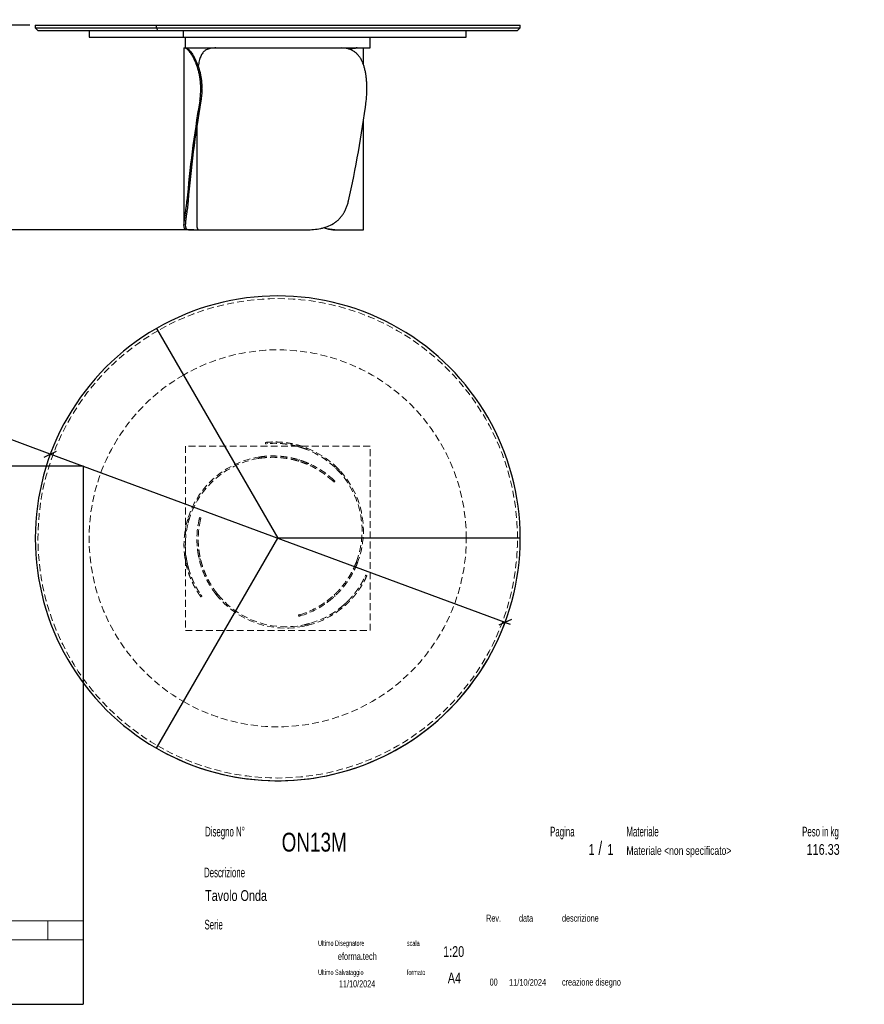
# Model space of a CAD drawing. Header units: millimetres. Extents: x 2 to 291, y 2 to 185.
# Tile 2 of 2: x 134 to 291, y 2 to 185. Entities that reach past the tile are written whole.
import ezdxf

# ---------------------------------------------------------------- set-up
doc = ezdxf.new("R2010")
doc.units = ezdxf.units.MM
doc.linetypes.add('HIDDEN', pattern=[1.905, 1.27, -0.635])
doc.layers.add('FORMAT', color=7, linetype='Continuous')
doc.styles.add('SLDTEXTSTYLE0', font='TXT', dxfattribs={"width": 0.605})
doc.styles.add('SLDTEXTSTYLE1', font='TXT', dxfattribs={"width": 0.75})
doc.dimstyles.new('SLDDIMSTYLE0', dxfattribs={"dimtxt": 1.8, "dimasz": 1.8, "dimexe": 0, "dimexo": 0.0625, "dimgap": 0.45, "dimtad": 1, "dimlfac": 20, "dimrnd": 1e-09, "dimzin": 12, "dimdsep": 46, "dimtxsty": 'SLDTEXTSTYLE1', "dimblk1": 'OBLIQUE', "dimblk2": 'OBLIQUE', "dimsah": 1, "dimcen": 0.09, "dimadec": 0, "dimazin": 3, "dimtfac": 1, "dimtmove": 0, "dimatfit": 0, "dimldrblk": 'OBLIQUE', "dimfxl": 0, "dimfrac": 2, "dimtolj": 1, "dimtzin": 12, "dimarcsym": 0})
doc.dimstyles.new('SLDDIMSTYLE1', dxfattribs={"dimtxt": 1.8, "dimasz": 1.8, "dimexe": 0, "dimexo": 0.0625, "dimgap": 0.45, "dimtad": 0, "dimtih": 1, "dimtoh": 1, "dimlfac": 20, "dimrnd": 1e-09, "dimzin": 12, "dimdsep": 46, "dimtxsty": 'SLDTEXTSTYLE1', "dimblk1": 'OBLIQUE', "dimblk2": 'OBLIQUE', "dimsah": 1, "dimcen": 0, "dimadec": 0, "dimazin": 3, "dimtfac": 1, "dimtmove": 0, "dimatfit": 3, "dimldrblk": 'OBLIQUE', "dimfxl": 0, "dimfrac": 2, "dimtolj": 1, "dimtzin": 12, "dimarcsym": 0})

# ---------------------------------------------------------------- blocks, each defined once
blk = doc.blocks.new('_Oblique')
at = {"color": 0, "linetype": 'ByBlock', "lineweight": -2}
blk.add_line((-0.5, -0.5), (0.5, 0.5), dxfattribs=at)
blk = doc.blocks.new('_D')
at = {"layer": 'FORMAT', "color": 7}
for p, q in [((127.13, 184.3), (127.13, 185.3)), ((136.13, 184.3), (126.13, 184.3)), ((127.13, 184.3), (127.13, 146.3)), ((166.55, 146.3), (126.13, 146.3)), ((127.13, 146.3), (127.13, 145.3))]:
    blk.add_line(p, q, dxfattribs=at)
at = {"layer": 'FORMAT', "color": 7, "xscale": 1.8, "yscale": 1.8}
for p, rotation in [((127.13, 184.3), 270.0000000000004), ((127.13, 146.3), 90.0000000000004)]:
    blk.add_blockref('_Oblique', p, dxfattribs=dict(at, rotation=rotation))
at = {"layer": 'FORMAT', "color": 7, "insert": (124.81, 163.27), "char_height": 1.8, "attachment_point": 1, "rotation": 90, "style": 'SLDTEXTSTYLE1'}
blk.add_mtext('760', dxfattribs=at)
blk = doc.blocks.new('_D_1')
at = {"layer": 'FORMAT', "color": 7}
for p, q in [((126.71, 109.53), (117.09, 109.53)), ((139.93, 104.63), (126.71, 109.53)), ((224.34, 73.39), (139.93, 104.63)), ((224.34, 73.39), (225.27, 73.05))]:
    blk.add_line(p, q, dxfattribs=at)
blk.add_arc((182.13, 89.01), 45, 241.273, 340.9625, dxfattribs=at)
at = {"layer": 'FORMAT', "color": 7, "xscale": 1.8, "yscale": 1.8}
for p, rotation in [((139.93, 104.63, 17.11), 339.6894574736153), ((224.34, 73.39, 17.11), 159.6894574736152)]:
    blk.add_blockref('_Oblique', p, dxfattribs=dict(at, rotation=rotation))
at = {"layer": 'FORMAT', "color": 7, "char_height": 1.8, "attachment_point": 1, "style": 'SLDTEXTSTYLE1'}
for s, insert in [('%%c', (117.09, 111.85)), ('1800', (119.81, 111.87))]:
    blk.add_mtext(s, dxfattribs=dict(at, insert=insert))

msp = doc.modelspace()

# ---------------------------------------------------------------- linework, layer by layer
at = {"color": 7, "linetype": 'Continuous', "lineweight": 25}
for p, q in [((137.13351, 184.29683), (137.13351, 183.79683)), ((137.13351, 184.29683), (159.63351, 184.29683)), ((137.13351, 183.79683), (137.63351, 183.29683)), ((137.13351, 183.79683), (159.63351, 183.79683)), ((137.63351, 183.29683), (159.88351, 183.29683)), ((147.13351, 183.29683), (147.13351, 182.04683)), ((159.63351, 183.79683), (159.63351, 184.29683)), ((159.63351, 184.29683), (227.13351, 184.29683)), ((159.88351, 183.29683), (159.63351, 183.79683)), ((159.63351, 183.79683), (227.13351, 183.79683)), ((159.88351, 183.29683), (226.63351, 183.29683)), ((164.63351, 182.04683), (164.63351, 183.29683)), ((217.13351, 182.04683), (217.13351, 183.29683)), ((226.63351, 183.29683), (227.13351, 183.79683)), ((227.13351, 183.79683), (227.13351, 184.29683)), ((147.13351, 182.04683), (164.63351, 182.04683)), ((164.63351, 182.04683), (217.13351, 182.04683)), ((165.00851, 180.04685), (165.00851, 182.04683)), ((199.25851, 180.04685), (199.25851, 182.04683)), ((164.73195, 180.04683), (164.73195, 147.13209)), ((164.73195, 180.04683), (164.92461, 180.04683)), ((164.92461, 180.04683), (165.15271, 180.04683)), ((165.00851, 180.04685), (199.25851, 180.04685)), ((165.15271, 180.04683), (170.67443, 180.04683)), ((170.67443, 180.04683), (193.96446, 180.04683)), ((193.97115, 180.04683), (196.74645, 180.04683)), ((196.74645, 180.04683), (196.85961, 180.04683)), ((196.85961, 180.04683), (198.03506, 180.04683)), ((198.03506, 176.95351), (198.03506, 180.04683)), ((168.05216, 172.54683), (167.8494, 172.54683)), ((167.8494, 172.3976), (167.8494, 172.54683)), ((167.8494, 172.3976), (168.05216, 172.3976)), ((168.05216, 172.3976), (168.05216, 172.54683)), ((198.68349, 172.3976), (198.68349, 172.54683)), ((167.86964, 170.24249), (167.66683, 170.24249)), ((198.03506, 146.29683), (198.03506, 166.49197)), ((167.13351, 165.65317), (167.13351, 147.14163)), ((165.2839, 151.64172), (165.50125, 151.64172)), ((165.76021, 146.29683), (165.42312, 146.29683)), ((165.76021, 146.29683), (167.54582, 146.29683)), ((167.54582, 146.29683), (187.44546, 146.29683)), ((192.75338, 146.29683), (192.67681, 146.29683)), ((192.75338, 146.29683), (198.03506, 146.29683)), ((159.63351, 127.98518), (182.13351, 89.01404)), ((159.63351, 50.04289), (182.13351, 89.01404)), ((227.13351, 89.01404), (182.13351, 89.01404))]:
    msp.add_line(p, q, dxfattribs=at)
at = {"color": 7, "linetype": 'HIDDEN', "lineweight": 18}
for p, q in [((165.00851, 106.13904), (165.00851, 71.88904)), ((199.25851, 106.13904), (165.00851, 106.13904)), ((179.8929, 106.56739), (179.86763, 106.81611)), ((180.20789, 106.59629), (180.18262, 106.84505)), ((185.84409, 106.32798), (185.87117, 106.06137)), ((199.25851, 71.88904), (199.25851, 106.13904)), ((187.60349, 105.74355), (187.36067, 105.83604)), ((187.45378, 105.53275), (187.5714, 105.48665)), ((187.51145, 105.7802), (187.53987, 105.5004)), ((178.57673, 103.8341), (178.86648, 104.13206)), ((178.57673, 103.8341), (178.83303, 103.87445)), ((185.8574, 103.38029), (185.90525, 103.36601)), ((186.10131, 103.56763), (185.90525, 103.36601)), ((185.90525, 103.36601), (185.98858, 103.33917)), ((186.10131, 103.56763), (186.06514, 103.57876)), ((186.19788, 103.53554), (186.10131, 103.56763)), ((187.74827, 102.96124), (187.56144, 102.76913)), ((193.53193, 101.72864), (193.23615, 102.02719)), ((193.57393, 101.31515), (193.53193, 101.72864)), ((192.33084, 99.67163), (192.35139, 99.65229)), ((192.33198, 99.6706), (192.5063, 99.84986)), ((192.52491, 99.83231), (192.49855, 99.85688)), ((192.73518, 99.63152), (192.56088, 99.4523)), ((165.42312, 92.52806), (165.31246, 92.12263)), ((165.76021, 92.77118), (165.42312, 92.52806)), ((167.56891, 92.60412), (167.5608, 92.56901)), ((167.80541, 92.51789), (167.56301, 92.57923)), ((167.63766, 92.88661), (167.88002, 92.82528)), ((167.80509, 92.51639), (167.81156, 92.54385)), ((167.24749, 86.90296), (167.50728, 86.83722)), ((164.91033, 85.38643), (164.95164, 85.12989)), ((164.92461, 85.28839), (165.15271, 85.4529)), ((165.16774, 85.36218), (165.14886, 85.48709)), ((167.52533, 85.27314), (167.54582, 85.17346)), ((167.54582, 85.17346), (167.81846, 85.10447)), ((167.54582, 85.17346), (167.55427, 85.13657)), ((167.81846, 85.10447), (167.80004, 85.19006)), ((167.83001, 85.05589), (167.81846, 85.10447)), ((196.74645, 84.68426), (196.65324, 84.44212)), ((196.74645, 84.68426), (196.85961, 84.28435)), ((165.2839, 83.57052), (165.50125, 83.72728)), ((198.32299, 81.89054), (198.55106, 81.78804)), ((198.45546, 82.17779), (198.68349, 82.07531)), ((171.07734, 78.52375), (170.67443, 78.6257)), ((171.07734, 78.52375), (170.91425, 78.72553)), ((192.7131, 78.60592), (192.67681, 78.57163)), ((167.86964, 78.55528), (167.66683, 78.40901)), ((168.05216, 78.29694), (167.8494, 78.1507)), ((191.40476, 77.1779), (191.3318, 77.43576)), ((192.67681, 78.57163), (192.6119, 78.51287)), ((192.75338, 78.30102), (192.67681, 78.57163)), ((192.67731, 78.23343), (192.75338, 78.30102)), ((192.75338, 78.30102), (192.78111, 78.32678)), ((195.27253, 77.14361), (195.0281, 77.25346)), ((193.77899, 76.14718), (193.68026, 76.06837)), ((193.96446, 75.97352), (193.70794, 76.08881)), ((193.88669, 75.91213), (194.08821, 76.07617)), ((186.02768, 74.52398), (185.95961, 74.76453)), ((186.26458, 74.85409), (186.23757, 74.84596)), ((186.26313, 74.85362), (186.33121, 74.61302)), ((186.3067, 74.60568), (186.34116, 74.61622)), ((165.00851, 71.88904), (199.25851, 71.88904)), ((187.06637, 72.95578), (187.44546, 72.78541)), ((187.44546, 72.78541), (187.8519, 72.89229))]:
    msp.add_line(p, q, dxfattribs=at)
at = {"color": 7, "linetype": 'Continuous', "lineweight": 25}
for start, end in [(0, 120), (120, 240), (240, 0)]:
    msp.add_arc((182.13351, 89.01404), 45, start, end, dxfattribs=at)
at = {"color": 7, "linetype": 'HIDDEN', "lineweight": 18}
for centre, radius, start, end in [((182.13351, 89.01404), 44.5, 0, 120), ((182.13351, 89.01404), 44.5, 120, 240), ((182.13351, 89.01404), 35, 0, 120), ((182.13351, 89.01404), 35, 120, 240), ((181.23195, 87.8025), 16.5, 95.4261786, 98.2424244), ((181.53506, 90.40057), 16.5, 338.2424244, 68.7643082), ((181.53506, 90.40057), 16.25, 339.4041931, 68.3135737), ((181.23195, 87.8025), 16.5, 98.2424244, 188.7643082), ((181.23195, 87.8025), 16.25, 99.4041931, 188.3135737), ((181.23195, 87.8025), 16.25, 46.9153208, 67.0761611), ((181.23195, 87.8025), 16.5, 46.8984199, 66.7384976), ((183.63351, 88.83904), 16.5, 166.8984199, 186.7384976), ((183.63351, 88.83904), 16.25, 166.9153208, 187.0761611), ((182.13351, 89.01404), 44.5, 240, 0), ((182.13351, 89.01404), 35, 240, 0), ((181.53506, 90.40057), 16.5, 335.4261786, 338.2424244), ((183.63351, 88.83904), 16.5, 215.4261786, 218.2424244), ((183.63351, 88.83904), 16.5, 218.2424244, 308.7643082), ((183.63351, 88.83904), 16.25, 219.4041931, 308.3135737), ((181.53506, 90.40057), 16.25, 286.9153208, 307.0761611), ((181.53506, 90.40057), 16.5, 286.8984199, 306.7384976)]:
    msp.add_arc(centre, radius, start, end, dxfattribs=at)
at = {"color": 7, "linetype": 'Continuous', "lineweight": 25}
for centre, major_axis, ratio, start_param, end_param in [((181.23195, 171.29683), (10.22897, 54.94717), 0.235621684, 1.633802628, 1.980077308), ((181.23195, 171.29683), (10.07399, 54.11463), 0.235621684, 1.634097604, 1.985970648), ((183.63351, 171.29683), (7.29701, 54.9649), 0.269240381, 4.382671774, 4.728946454)]:
    msp.add_ellipse(centre, major_axis=major_axis, ratio=ratio, start_param=start_param, end_param=end_param, dxfattribs=at)
for points, knots in [([(167.8494, 172.54683), (167.8494, 172.80018), (167.8419, 173.05135), (167.81256, 173.54949), (167.79073, 173.79646), (167.73321, 174.28622), (167.69752, 174.52902), (167.64447, 174.82983), (167.63343, 174.88986), (167.61052, 175.00964), (167.59863, 175.06944), (167.56193, 175.2474), (167.53602, 175.36447), (167.4542, 175.71106), (167.39421, 175.93596), (167.26466, 176.37365), (167.19509, 176.58642), (167.0844, 176.89634), (167.04645, 176.9981), (166.98805, 177.14839), (166.96831, 177.19814), (166.92846, 177.29661), (166.90839, 177.34523), (166.80737, 177.58523), (166.72442, 177.76745), (166.55593, 178.11286), (166.47037, 178.27606), (166.29823, 178.58347), (166.21163, 178.72767), (166.1037, 178.89577), (166.08217, 178.92871), (166.03943, 178.99299), (166.01819, 179.02437), (165.95488, 179.11629), (165.91323, 179.17459), (165.79019, 179.34077), (165.71071, 179.43995), (165.55805, 179.61592), (165.48487, 179.6927), (165.38075, 179.79127), (165.34693, 179.82139), (165.28196, 179.87561), (165.25073, 179.89977), (165.16091, 179.96378), (165.10616, 179.99514), (165.00731, 180.03667), (164.9632, 180.04683), (164.92461, 180.04683)], [0, 0, 0, 0, 0.0625, 0.0625, 0.125, 0.125, 0.1875, 0.1875, 0.203125, 0.203125, 0.21875, 0.21875, 0.25, 0.25, 0.3125, 0.3125, 0.375, 0.375, 0.40625, 0.40625, 0.421875, 0.421875, 0.4375, 0.4375, 0.5, 0.5, 0.5625, 0.5625, 0.625, 0.625, 0.640625, 0.640625, 0.65625, 0.65625, 0.6875, 0.6875, 0.75, 0.75, 0.8125, 0.8125, 0.84375, 0.84375, 0.875, 0.875, 0.9375, 0.9375, 1, 1, 1, 1]), ([(165.15271, 180.04683), (165.18934, 180.04683), (165.23156, 180.03675), (165.32665, 179.99565), (165.37953, 179.96463), (165.4955, 179.88044), (165.55858, 179.82727), (165.64355, 179.74585), (165.66085, 179.72882), (165.69605, 179.69322), (165.71395, 179.67465), (165.7682, 179.61696), (165.80521, 179.57575), (165.91852, 179.44387), (165.99709, 179.34498), (166.15891, 179.12491), (166.24216, 179.00374), (166.36951, 178.80465), (166.41237, 178.73539), (166.47713, 178.62704), (166.49883, 178.59012), (166.54218, 178.51509), (166.56383, 178.477), (166.6718, 178.28369), (166.75743, 178.11992), (166.92564, 177.77444), (167.00822, 177.59273), (167.12861, 177.3066), (167.16816, 177.20896), (167.22645, 177.05904), (167.24571, 177.0085), (167.28386, 176.90624), (167.30276, 176.85451), (167.3957, 176.59444), (167.46564, 176.38064), (167.59559, 175.9419), (167.65562, 175.71696), (167.76462, 175.25594), (167.8136, 175.01987), (167.8671, 174.7176), (167.87741, 174.65683), (167.89712, 174.53521), (167.90655, 174.47428), (167.93352, 174.29113), (167.94976, 174.16857), (167.99323, 173.79947), (168.01518, 173.55155), (168.04465, 173.052), (168.05216, 172.80037), (168.05216, 172.54683)], [0, 0, 0, 0, 0.0625, 0.0625, 0.125, 0.125, 0.1875, 0.1875, 0.203125, 0.203125, 0.21875, 0.21875, 0.25, 0.25, 0.3125, 0.3125, 0.375, 0.375, 0.40625, 0.40625, 0.421875, 0.421875, 0.4375, 0.4375, 0.5, 0.5, 0.5625, 0.5625, 0.59375, 0.59375, 0.609375, 0.609375, 0.625, 0.625, 0.6875, 0.6875, 0.75, 0.75, 0.8125, 0.8125, 0.828125, 0.828125, 0.84375, 0.84375, 0.875, 0.875, 0.9375, 0.9375, 1, 1, 1, 1]), ([(170.67443, 180.04683), (170.5197, 180.04398), (170.20959, 180.03825), (169.78164, 179.98725), (169.38203, 179.89874), (169.01623, 179.76476), (168.70122, 179.58924), (168.43383, 179.37428), (168.20706, 179.12657), (168.00729, 178.83423), (167.83451, 178.49566), (167.68917, 178.10775), (167.56783, 177.67399), (167.47038, 177.1949), (167.4122, 176.83496), (167.38947, 176.62835), (167.38693, 176.6053)], [0, 0, 0, 0, 0.083169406, 0.166683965, 0.250229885, 0.333576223, 0.416603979, 0.488118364, 0.559870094, 0.631583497, 0.703045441, 0.774884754, 0.847031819, 0.919163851, 0.990982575, 1, 1, 1, 1]), ([(198.68349, 172.54683), (198.68349, 172.80018), (198.67825, 173.05135), (198.65753, 173.54949), (198.64203, 173.79646), (198.60038, 174.28622), (198.57422, 174.52902), (198.53422, 174.82983), (198.52585, 174.88986), (198.50836, 175.00964), (198.49922, 175.06944), (198.47082, 175.2474), (198.4505, 175.36447), (198.38526, 175.71106), (198.33608, 175.93596), (198.22533, 176.37365), (198.16377, 176.58642), (198.06095, 176.89634), (198.02493, 176.9981), (197.96809, 177.14839), (197.94865, 177.19814), (197.9089, 177.29661), (197.88863, 177.34523), (197.78526, 177.58523), (197.69613, 177.76745), (197.50395, 178.11286), (197.40089, 178.27606), (197.1794, 178.58347), (197.06097, 178.72767), (196.90216, 178.89577), (196.86992, 178.92871), (196.80473, 178.99299), (196.77174, 179.02437), (196.67157, 179.11629), (196.6032, 179.17459), (196.39317, 179.34077), (196.24663, 179.43995), (195.93981, 179.61592), (195.77953, 179.6927), (195.52814, 179.79127), (195.44234, 179.82139), (195.26871, 179.87561), (195.18072, 179.89977), (194.91321, 179.96378), (194.73016, 179.99514), (194.35451, 180.03667), (194.16191, 180.04683), (193.96446, 180.04683)], [0, 0, 0, 0, 0.0625, 0.0625, 0.125, 0.125, 0.1875, 0.1875, 0.203125, 0.203125, 0.21875, 0.21875, 0.25, 0.25, 0.3125, 0.3125, 0.375, 0.375, 0.40625, 0.40625, 0.421875, 0.421875, 0.4375, 0.4375, 0.5, 0.5, 0.5625, 0.5625, 0.625, 0.625, 0.640625, 0.640625, 0.65625, 0.65625, 0.6875, 0.6875, 0.75, 0.75, 0.8125, 0.8125, 0.84375, 0.84375, 0.875, 0.875, 0.9375, 0.9375, 1, 1, 1, 1]), ([(195.50027, 179.79919), (195.59568, 179.83317), (195.79926, 179.90566), (196.08707, 179.97678), (196.34483, 180.02139), (196.5643, 180.04333), (196.68573, 180.04567), (196.74645, 180.04683)], [0, 0, 0, 0, 0.199240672, 0.425124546, 0.650253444, 0.82512433, 1, 1, 1, 1]), ([(196.85961, 180.04683), (196.76195, 180.04405), (196.56623, 180.03847), (196.23072, 179.98637), (195.89225, 179.90701), (195.65354, 179.81951), (195.54593, 179.78007)], [0, 0, 0, 0, 0.2608789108, 0.5228404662, 0.7849003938, 1, 1, 1, 1]), ([(167.66683, 170.24249), (167.72687, 170.59394), (167.77242, 170.94931), (167.83368, 171.66768), (167.8494, 172.03068), (167.8494, 172.3976)], [0, 0, 0, 0, 0.5, 0.5, 1, 1, 1, 1]), ([(168.05216, 172.3976), (168.05216, 172.03068), (168.03645, 171.66768), (167.97519, 170.94931), (167.92965, 170.59394), (167.86964, 170.24249)], [0, 0, 0, 0, 0.5, 0.5, 1, 1, 1, 1]), ([(198.55106, 170.24249), (198.59613, 170.59394), (198.62888, 170.94931), (198.67257, 171.66768), (198.68349, 172.03068), (198.68349, 172.3976)], [0, 0, 0, 0, 0.5, 0.5, 1, 1, 1, 1]), ([(165.42312, 146.29683), (165.28727, 146.29683), (165.17227, 146.31349), (164.98234, 146.39021), (164.90741, 146.45021), (164.8242, 146.5823), (164.80133, 146.63337), (164.77874, 146.7073), (164.77453, 146.72259), (164.7667, 146.75422), (164.76308, 146.77058), (164.75314, 146.82112), (164.74776, 146.85673), (164.72673, 147.04472), (164.72878, 147.22673), (164.75461, 147.55482), (164.76701, 147.67339), (164.78663, 147.8342), (164.79076, 147.86704), (164.79938, 147.93366), (164.80387, 147.96747), (164.81783, 148.07039), (164.8278, 148.141), (164.85937, 148.35885), (164.88265, 148.51211), (164.93214, 148.835), (164.95835, 149.00464), (164.99877, 149.27184), (165.01242, 149.36303), (165.03303, 149.5031), (165.03992, 149.55034), (165.05373, 149.64592), (165.06065, 149.69432), (165.09507, 149.93777), (165.12208, 150.13799), (165.17374, 150.54916), (165.19839, 150.76011), (165.2441, 151.19276), (165.26518, 151.41447), (165.2839, 151.64172)], [0, 0, 0, 0, 0.125, 0.125, 0.25, 0.25, 0.3125, 0.3125, 0.328125, 0.328125, 0.34375, 0.34375, 0.375, 0.375, 0.5, 0.5, 0.5625, 0.5625, 0.578125, 0.578125, 0.59375, 0.59375, 0.625, 0.625, 0.6875, 0.6875, 0.75, 0.75, 0.78125, 0.78125, 0.796875, 0.796875, 0.8125, 0.8125, 0.875, 0.875, 0.9375, 0.9375, 1, 1, 1, 1]), ([(165.50125, 151.64172), (165.4828, 151.41322), (165.46205, 151.19049), (165.41714, 150.75617), (165.39297, 150.54459), (165.34247, 150.13248), (165.31614, 149.93196), (165.28273, 149.68834), (165.27603, 149.63997), (165.26259, 149.54394), (165.25587, 149.4963), (165.23581, 149.35525), (165.22255, 149.26346), (165.18344, 148.99461), (165.15822, 148.82409), (165.11106, 148.49978), (165.08912, 148.346), (165.05984, 148.1276), (165.05069, 148.05685), (165.03804, 147.95378), (165.034, 147.91989), (165.02633, 147.85342), (165.0227, 147.82083), (165.00562, 147.66094), (164.99539, 147.54295), (164.97661, 147.21638), (164.97995, 147.03506), (165.01492, 146.81056), (165.03141, 146.74464), (165.07432, 146.62846), (165.10073, 146.57819), (165.19522, 146.44803), (165.27853, 146.38871), (165.40941, 146.34139), (165.43692, 146.33327), (165.49466, 146.31957), (165.52485, 146.31399), (165.61918, 146.30085), (165.68715, 146.29683), (165.76021, 146.29683)], [0, 0, 0, 0, 0.0625, 0.0625, 0.125, 0.125, 0.1875, 0.1875, 0.203125, 0.203125, 0.21875, 0.21875, 0.25, 0.25, 0.3125, 0.3125, 0.375, 0.375, 0.40625, 0.40625, 0.421875, 0.421875, 0.4375, 0.4375, 0.5, 0.5, 0.625, 0.625, 0.6875, 0.6875, 0.75, 0.75, 0.875, 0.875, 0.90625, 0.90625, 0.9375, 0.9375, 1, 1, 1, 1]), ([(187.44546, 146.29683), (187.90698, 146.29683), (188.35944, 146.31349), (189.24568, 146.39021), (189.67946, 146.45021), (190.31537, 146.5823), (190.52488, 146.63337), (190.78357, 146.7073), (190.83514, 146.72259), (190.93797, 146.75422), (190.98929, 146.77058), (191.14223, 146.82112), (191.2428, 146.85673), (191.73876, 147.04472), (192.11346, 147.22673), (192.64225, 147.55482), (192.81296, 147.67339), (193.01929, 147.8342), (193.06025, 147.86704), (193.14105, 147.93366), (193.18093, 147.96747), (193.29899, 148.07039), (193.37563, 148.141), (193.59947, 148.35885), (193.74062, 148.51211), (194.00745, 148.835), (194.13312, 149.00464), (194.31032, 149.27184), (194.3675, 149.36303), (194.45045, 149.5031), (194.47763, 149.55034), (194.53106, 149.64592), (194.55733, 149.69432), (194.68562, 149.93777), (194.77901, 150.13799), (194.94864, 150.54916), (195.02487, 150.76011), (195.16095, 151.19276), (195.22079, 151.41447), (195.27253, 151.64172)], [0, 0, 0, 0, 0.125, 0.125, 0.25, 0.25, 0.3125, 0.3125, 0.328125, 0.328125, 0.34375, 0.34375, 0.375, 0.375, 0.5, 0.5, 0.5625, 0.5625, 0.578125, 0.578125, 0.59375, 0.59375, 0.625, 0.625, 0.6875, 0.6875, 0.75, 0.75, 0.78125, 0.78125, 0.796875, 0.796875, 0.8125, 0.8125, 0.875, 0.875, 0.9375, 0.9375, 1, 1, 1, 1]), ([(167.13449, 147.14163), (167.13535, 147.06557), (167.13724, 146.90055), (167.16343, 146.69998), (167.20824, 146.53968), (167.26952, 146.42661), (167.3438, 146.35155), (167.43407, 146.30526), (167.50857, 146.29964), (167.54582, 146.29683)], [0, 0, 0, 0, 0.136497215, 0.296173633, 0.457025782, 0.591505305, 0.725989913, 0.862991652, 1, 1, 1, 1]), ([(192.67681, 146.29683), (192.52552, 146.30074), (192.22203, 146.30858), (191.74538, 146.37298), (191.25452, 146.48549), (190.89593, 146.58957), (190.70406, 146.67003), (190.67975, 146.68023)], [0, 0, 0, 0, 0.2371542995, 0.4757555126, 0.7191886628, 0.9644209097, 1, 1, 1, 1]), ([(190.71879, 146.69167), (190.86613, 146.63766), (191.14926, 146.53387), (191.56556, 146.42709), (191.96767, 146.35142), (192.36561, 146.3053), (192.62412, 146.29965), (192.75338, 146.29683)], [0, 0, 0, 0, 0.211807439, 0.407020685, 0.602241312, 0.801115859, 1, 1, 1, 1])]:
    msp.add_open_spline(points, degree=3, knots=knots, dxfattribs=at)
at = {"color": 7, "linetype": 'HIDDEN', "lineweight": 18}
for points, knots in [([(179.86763, 106.81611), (179.86763, 106.81611), (179.88037, 106.81741), (179.93043, 106.82238), (179.96776, 106.82604), (180.06693, 106.8352), (180.12877, 106.84071), (180.22184, 106.84824), (180.24124, 106.84978), (180.28164, 106.85291), (180.30266, 106.8545), (180.36776, 106.85929), (180.414, 106.86252), (180.56106, 106.87209), (180.67022, 106.87833), (180.91052, 106.88919), (181.04166, 106.89381), (181.25516, 106.89835), (181.32913, 106.89947), (181.44438, 106.90037), (181.48356, 106.90054), (181.56315, 106.9006), (181.6035, 106.90048), (181.80789, 106.89913), (181.97996, 106.89556), (182.34065, 106.88188), (182.52926, 106.87178), (182.9229, 106.84329), (183.12792, 106.82491), (183.39466, 106.79554), (183.44842, 106.78935), (183.55635, 106.77639), (183.61058, 106.76961), (183.77406, 106.74832), (183.88409, 106.73289), (184.21715, 106.68267), (184.44318, 106.64396), (184.90266, 106.55495), (185.13612, 106.50466), (185.49162, 106.41964), (185.61125, 106.38963), (185.84985, 106.3269), (185.96906, 106.29413), (186.32639, 106.19154), (186.5642, 106.11746), (187.0387, 105.95765), (187.2754, 105.87192), (187.51145, 105.7802)], [0, 0, 0, 0, 0.0625, 0.0625, 0.125, 0.125, 0.1875, 0.1875, 0.203125, 0.203125, 0.21875, 0.21875, 0.25, 0.25, 0.3125, 0.3125, 0.375, 0.375, 0.40625, 0.40625, 0.421875, 0.421875, 0.4375, 0.4375, 0.5, 0.5, 0.5625, 0.5625, 0.625, 0.625, 0.640625, 0.640625, 0.65625, 0.65625, 0.6875, 0.6875, 0.75, 0.75, 0.8125, 0.8125, 0.84375, 0.84375, 0.875, 0.875, 0.9375, 0.9375, 1, 1, 1, 1]), ([(187.53987, 105.5004), (187.30447, 105.59401), (187.06865, 105.68142), (186.59641, 105.84427), (186.35998, 105.9197), (185.88683, 106.05897), (185.6501, 106.1228), (185.35422, 106.19552), (185.29505, 106.20971), (185.17671, 106.23738), (185.11756, 106.25087), (184.9412, 106.29004), (184.82474, 106.31454), (184.47876, 106.38345), (184.25262, 106.4233), (183.80973, 106.49214), (183.59299, 106.52115), (183.27539, 106.55746), (183.17078, 106.56837), (183.01583, 106.58305), (182.96442, 106.58767), (182.86273, 106.59633), (182.81245, 106.60037), (182.56389, 106.6192), (182.37407, 106.62991), (182.01225, 106.64457), (181.84025, 106.64853), (181.59576, 106.65066), (181.51652, 106.65075), (181.40111, 106.65007), (181.36321, 106.64971), (181.28858, 106.64875), (181.25183, 106.64815), (181.07205, 106.64461), (180.93997, 106.64012), (180.6985, 106.62948), (180.58911, 106.62332), (180.39297, 106.61069), (180.30622, 106.60422), (180.21231, 106.59666), (180.19428, 106.59517), (180.15985, 106.59229), (180.14343, 106.59088), (180.09655, 106.58681), (180.06845, 106.58427), (179.99349, 106.57736), (179.95595, 106.57369), (179.90565, 106.5687), (179.8929, 106.56739), (179.8929, 106.56739)], [0, 0, 0, 0, 0.0625, 0.0625, 0.125, 0.125, 0.1875, 0.1875, 0.203125, 0.203125, 0.21875, 0.21875, 0.25, 0.25, 0.3125, 0.3125, 0.375, 0.375, 0.40625, 0.40625, 0.421875, 0.421875, 0.4375, 0.4375, 0.5, 0.5, 0.5625, 0.5625, 0.59375, 0.59375, 0.609375, 0.609375, 0.625, 0.625, 0.6875, 0.6875, 0.75, 0.75, 0.8125, 0.8125, 0.828125, 0.828125, 0.84375, 0.84375, 0.875, 0.875, 0.9375, 0.9375, 1, 1, 1, 1]), ([(186.5204, 106.12934), (186.51637, 106.13066), (186.41466, 106.1639), (186.2469, 106.21379), (186.01904, 106.28032), (185.90234, 106.31211), (185.84409, 106.32798)], [0, 0, 0, 0, 0.013581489, 0.342730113, 0.671882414, 1, 1, 1, 1]), ([(185.87117, 106.06137), (185.93461, 106.04351), (186.06173, 106.00772), (186.23225, 105.95817), (186.34429, 105.92244), (186.36132, 105.91701)], [0, 0, 0, 0, 0.457966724, 0.917591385, 1, 1, 1, 1]), ([(178.86648, 104.13206), (179.33594, 104.20006), (179.8039, 104.24721), (180.73553, 104.30163), (181.19919, 104.3089), (181.89023, 104.29097), (182.11983, 104.28019), (182.40573, 104.26079), (182.46286, 104.25662), (182.577, 104.24768), (182.63407, 104.24291), (182.80456, 104.22778), (182.91715, 104.2166), (183.47475, 104.15552), (183.90365, 104.09011), (184.51868, 103.97318), (184.71895, 103.93107), (184.96298, 103.8752), (185.01153, 103.86385), (185.1075, 103.84097), (185.15496, 103.82942), (185.29576, 103.79452), (185.38754, 103.7709), (185.65665, 103.69924), (185.82779, 103.65044), (186.15362, 103.55229), (186.30832, 103.50295), (186.52792, 103.42968), (186.59904, 103.40537), (186.70256, 103.36925), (186.73654, 103.35727), (186.80343, 103.33343), (186.83639, 103.32157), (186.99757, 103.26298), (187.11573, 103.21822), (187.33146, 103.13415), (187.42901, 103.09483), (187.60389, 103.02279), (187.6812, 102.99007), (187.74827, 102.96124)], [0, 0, 0, 0, 0.125, 0.125, 0.25, 0.25, 0.3125, 0.3125, 0.328125, 0.328125, 0.34375, 0.34375, 0.375, 0.375, 0.5, 0.5, 0.5625, 0.5625, 0.578125, 0.578125, 0.59375, 0.59375, 0.625, 0.625, 0.6875, 0.6875, 0.75, 0.75, 0.78125, 0.78125, 0.796875, 0.796875, 0.8125, 0.8125, 0.875, 0.875, 0.9375, 0.9375, 1, 1, 1, 1]), ([(187.56144, 102.76913), (187.49369, 102.79778), (187.41556, 102.83029), (187.23889, 102.90178), (187.14035, 102.94076), (186.92256, 103.02397), (186.8033, 103.0682), (186.64072, 103.12597), (186.60753, 103.13765), (186.53977, 103.16124), (186.50521, 103.17314), (186.40007, 103.20894), (186.32783, 103.23301), (186.10476, 103.30549), (185.9476, 103.35418), (185.61657, 103.45074), (185.44269, 103.4986), (185.16928, 103.56856), (185.07604, 103.59158), (184.933, 103.62549), (184.88472, 103.63671), (184.78754, 103.65881), (184.73862, 103.66971), (184.4923, 103.72334), (184.28993, 103.76356), (183.66776, 103.87443), (183.23293, 103.93526), (182.55307, 104.00031), (182.32481, 104.01734), (181.86567, 104.04176), (181.63474, 104.04916), (180.93839, 104.05648), (180.4694, 104.04152), (179.87855, 103.99647), (179.76015, 103.98615), (179.52291, 103.96282), (179.40421, 103.94982), (179.04883, 103.90695), (178.81248, 103.87315), (178.57673, 103.8341)], [0, 0, 0, 0, 0.0625, 0.0625, 0.125, 0.125, 0.1875, 0.1875, 0.203125, 0.203125, 0.21875, 0.21875, 0.25, 0.25, 0.3125, 0.3125, 0.375, 0.375, 0.40625, 0.40625, 0.421875, 0.421875, 0.4375, 0.4375, 0.5, 0.5, 0.625, 0.625, 0.6875, 0.6875, 0.75, 0.75, 0.875, 0.875, 0.90625, 0.90625, 0.9375, 0.9375, 1, 1, 1, 1]), ([(186.50516, 103.17267), (186.70072, 103.10341), (187.08057, 102.96888), (187.44663, 102.81563), (187.62423, 102.74128)], [0, 0, 0, 0, 0.514826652, 1, 1, 1, 1]), ([(187.91001, 102.88835), (187.74168, 102.9621), (187.37137, 103.12436), (186.98433, 103.26622), (186.77322, 103.3436)], [0, 0, 0, 0, 0.454551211, 1, 1, 1, 1]), ([(192.87597, 102.0386), (192.99442, 101.92143), (193.23259, 101.68584), (193.45975, 101.43915), (193.57393, 101.31515)], [0, 0, 0, 0, 0.497353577, 1, 1, 1, 1]), ([(192.56088, 99.4523), (192.56088, 99.4523), (192.54173, 99.47101), (192.46578, 99.54415), (192.40899, 99.59857), (192.33198, 99.6706)], [0, 0, 0, 0, 0.5, 0.5, 1, 1, 1, 1]), ([(192.5063, 99.84986), (192.5833, 99.77781), (192.64008, 99.72338), (192.71602, 99.65024), (192.73518, 99.63152), (192.73518, 99.63152)], [0, 0, 0, 0, 0.5, 0.5, 1, 1, 1, 1]), ([(165.48267, 91.805), (165.52492, 91.96617), (165.60986, 92.29022), (165.70992, 92.61029), (165.76021, 92.77118)], [0, 0, 0, 0, 0.497353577, 1, 1, 1, 1]), ([(167.56301, 92.57923), (167.58691, 92.68193), (167.60566, 92.75832), (167.63103, 92.86066), (167.63766, 92.88661), (167.63766, 92.88661)], [0, 0, 0, 0, 0.5, 0.5, 1, 1, 1, 1]), ([(167.88002, 92.82528), (167.88002, 92.82528), (167.87339, 92.79933), (167.84802, 92.697), (167.82929, 92.6206), (167.80541, 92.51789)], [0, 0, 0, 0, 0.5, 0.5, 1, 1, 1, 1]), ([(167.22975, 87.07948), (167.25004, 86.89683), (167.29468, 86.49499), (167.36534, 86.08888), (167.40388, 85.86737)], [0, 0, 0, 0, 0.454551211, 1, 1, 1, 1]), ([(170.67443, 78.6257), (170.38081, 78.99826), (170.106, 79.37996), (169.59305, 80.15955), (169.35492, 80.55747), (169.02493, 81.16489), (168.91947, 81.36912), (168.79331, 81.62641), (168.76836, 81.67797), (168.71904, 81.78129), (168.69463, 81.8331), (168.62249, 81.98831), (168.57588, 82.09141), (168.34998, 82.60485), (168.19217, 83.00899), (167.98592, 83.60008), (167.92225, 83.79458), (167.84862, 84.03385), (167.83417, 84.08157), (167.80601, 84.17612), (167.79228, 84.22299), (167.7521, 84.36238), (167.72668, 84.45368), (167.65417, 84.72257), (167.61087, 84.89518), (167.53295, 85.22643), (167.49833, 85.38508), (167.45199, 85.61189), (167.43748, 85.68563), (167.417, 85.79334), (167.41039, 85.82876), (167.39758, 85.89862), (167.39138, 85.93308), (167.36153, 86.10197), (167.34121, 86.22668), (167.30616, 86.45554), (167.29143, 86.55969), (167.26638, 86.74715), (167.25605, 86.83046), (167.24749, 86.90296)], [0, 0, 0, 0, 0.125, 0.125, 0.25, 0.25, 0.3125, 0.3125, 0.328125, 0.328125, 0.34375, 0.34375, 0.375, 0.375, 0.5, 0.5, 0.5625, 0.5625, 0.578125, 0.578125, 0.59375, 0.59375, 0.625, 0.625, 0.6875, 0.6875, 0.75, 0.75, 0.78125, 0.78125, 0.796875, 0.796875, 0.8125, 0.8125, 0.875, 0.875, 0.9375, 0.9375, 1, 1, 1, 1]), ([(167.68595, 85.72068), (167.64815, 85.92467), (167.57472, 86.3209), (167.52441, 86.71454), (167.50001, 86.90552)], [0, 0, 0, 0, 0.5148266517, 1, 1, 1, 1]), ([(167.50728, 86.83722), (167.51634, 86.76422), (167.52725, 86.6803), (167.55368, 86.49156), (167.56919, 86.38673), (167.60602, 86.15651), (167.62735, 86.03112), (167.6586, 85.86143), (167.66508, 85.82685), (167.67854, 85.75637), (167.68551, 85.72049), (167.70707, 85.61154), (167.72235, 85.53694), (167.77112, 85.30752), (167.80753, 85.14707), (167.88943, 84.8121), (167.93491, 84.6376), (168.01103, 84.36583), (168.03772, 84.27357), (168.07987, 84.13274), (168.09429, 84.08533), (168.12374, 83.99011), (168.13877, 83.94229), (168.21547, 83.70216), (168.28183, 83.50679), (168.4969, 82.91254), (168.66164, 82.50556), (168.94523, 81.88425), (169.04461, 81.67806), (169.25303, 81.26822), (169.36208, 81.06453), (169.70393, 80.45781), (169.95138, 80.05914), (170.28581, 79.56997), (170.35395, 79.47259), (170.49278, 79.27881), (170.56338, 79.18251), (170.7782, 78.89617), (170.92565, 78.70839), (171.07734, 78.52375)], [0, 0, 0, 0, 0.0625, 0.0625, 0.125, 0.125, 0.1875, 0.1875, 0.203125, 0.203125, 0.21875, 0.21875, 0.25, 0.25, 0.3125, 0.3125, 0.375, 0.375, 0.40625, 0.40625, 0.421875, 0.421875, 0.4375, 0.4375, 0.5, 0.5, 0.625, 0.625, 0.6875, 0.6875, 0.75, 0.75, 0.875, 0.875, 0.90625, 0.90625, 0.9375, 0.9375, 1, 1, 1, 1]), ([(167.8494, 78.1507), (167.8494, 78.1507), (167.8419, 78.16107), (167.81256, 78.20194), (167.79073, 78.23244), (167.73321, 78.31374), (167.69752, 78.36455), (167.64447, 78.44138), (167.63343, 78.45741), (167.61052, 78.49084), (167.59863, 78.50825), (167.56193, 78.56223), (167.53602, 78.60066), (167.4542, 78.72323), (167.39421, 78.81465), (167.26466, 79.01733), (167.19509, 79.12859), (167.0844, 79.31121), (167.04645, 79.37471), (166.98805, 79.47407), (166.96831, 79.50791), (166.92846, 79.57682), (166.90839, 79.61181), (166.80737, 79.7895), (166.72442, 79.9403), (166.55593, 80.2595), (166.47037, 80.4279), (166.29823, 80.78304), (166.21163, 80.96979), (166.1037, 81.21548), (166.08217, 81.26513), (166.03943, 81.36508), (166.01819, 81.41544), (165.95488, 81.56765), (165.91323, 81.67065), (165.79019, 81.98421), (165.71071, 82.19931), (165.55805, 82.64174), (165.48487, 82.86906), (165.38075, 83.21945), (165.34693, 83.33805), (165.28196, 83.57605), (165.25073, 83.69568), (165.16091, 84.05643), (165.10616, 84.29941), (165.00731, 84.79025), (164.9632, 85.03811), (164.92461, 85.28839)], [0, 0, 0, 0, 0.0625, 0.0625, 0.125, 0.125, 0.1875, 0.1875, 0.203125, 0.203125, 0.21875, 0.21875, 0.25, 0.25, 0.3125, 0.3125, 0.375, 0.375, 0.40625, 0.40625, 0.421875, 0.421875, 0.4375, 0.4375, 0.5, 0.5, 0.5625, 0.5625, 0.625, 0.625, 0.640625, 0.640625, 0.65625, 0.65625, 0.6875, 0.6875, 0.75, 0.75, 0.8125, 0.8125, 0.84375, 0.84375, 0.875, 0.875, 0.9375, 0.9375, 1, 1, 1, 1]), ([(165.11777, 84.25554), (165.11865, 84.25139), (165.14071, 84.14669), (165.18138, 83.97646), (165.2377, 83.74587), (165.26851, 83.62891), (165.2839, 83.57052)], [0, 0, 0, 0, 0.013581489, 0.342730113, 0.671882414, 1, 1, 1, 1]), ([(165.15271, 85.4529), (165.18934, 85.20224), (165.23156, 84.95431), (165.32665, 84.46391), (165.37953, 84.22144), (165.4955, 83.74204), (165.55858, 83.50512), (165.64355, 83.21252), (165.66085, 83.15418), (165.69605, 83.03785), (165.71395, 82.97988), (165.7682, 82.80756), (165.80521, 82.69446), (165.91852, 82.36037), (165.99709, 82.14461), (166.15891, 81.72664), (166.24216, 81.52443), (166.36951, 81.23123), (166.41237, 81.13518), (166.47713, 80.99364), (166.49883, 80.94682), (166.54218, 80.85441), (166.56383, 80.80885), (166.6718, 80.58418), (166.75743, 80.41444), (166.92564, 80.09376), (167.00822, 79.94282), (167.12861, 79.73002), (167.16816, 79.66136), (167.22645, 79.56174), (167.24571, 79.5291), (167.28386, 79.46495), (167.30276, 79.43343), (167.3957, 79.2795), (167.46564, 79.16736), (167.59559, 78.96356), (167.65562, 78.87191), (167.76462, 78.70836), (167.8136, 78.63647), (167.8671, 78.55892), (167.87741, 78.54404), (167.89712, 78.51567), (167.90655, 78.50216), (167.93352, 78.46359), (167.94976, 78.44052), (167.99323, 78.37906), (168.01518, 78.34839), (168.04465, 78.30733), (168.05216, 78.29694), (168.05216, 78.29694)], [0, 0, 0, 0, 0.0625, 0.0625, 0.125, 0.125, 0.1875, 0.1875, 0.203125, 0.203125, 0.21875, 0.21875, 0.25, 0.25, 0.3125, 0.3125, 0.375, 0.375, 0.40625, 0.40625, 0.421875, 0.421875, 0.4375, 0.4375, 0.5, 0.5, 0.5625, 0.5625, 0.59375, 0.59375, 0.609375, 0.609375, 0.625, 0.625, 0.6875, 0.6875, 0.75, 0.75, 0.8125, 0.8125, 0.828125, 0.828125, 0.84375, 0.84375, 0.875, 0.875, 0.9375, 0.9375, 1, 1, 1, 1]), ([(165.50125, 83.72728), (165.485, 83.79115), (165.45244, 83.91913), (165.41009, 84.09158), (165.38501, 84.20648), (165.38119, 84.22395)], [0, 0, 0, 0, 0.457966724, 0.917591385, 1, 1, 1, 1]), ([(191.3318, 77.43576), (191.39049, 77.48011), (191.45771, 77.53151), (191.60795, 77.64877), (191.69097, 77.71462), (191.87193, 77.86163), (191.96987, 77.94279), (192.10119, 78.0547), (192.1279, 78.07761), (192.18221, 78.1245), (192.2098, 78.14848), (192.29337, 78.22163), (192.35033, 78.27216), (192.52464, 78.4291), (192.64539, 78.54086), (192.89453, 78.77927), (193.02291, 78.90591), (193.22021, 79.10771), (193.28676, 79.17696), (193.38765, 79.28388), (193.4215, 79.32007), (193.48924, 79.39318), (193.52314, 79.43011), (193.69274, 79.6166), (193.82876, 79.77175), (194.23585, 80.25514), (194.50595, 80.60129), (194.90221, 81.15755), (195.03109, 81.34671), (195.28182, 81.73212), (195.40369, 81.92841), (195.7582, 82.52782), (195.97974, 82.94145), (196.23615, 83.47566), (196.28641, 83.58337), (196.38483, 83.80049), (196.43292, 83.90978), (196.57349, 84.23899), (196.66239, 84.46057), (196.74645, 84.68426)], [0, 0, 0, 0, 0.0625, 0.0625, 0.125, 0.125, 0.1875, 0.1875, 0.203125, 0.203125, 0.21875, 0.21875, 0.25, 0.25, 0.3125, 0.3125, 0.375, 0.375, 0.40625, 0.40625, 0.421875, 0.421875, 0.4375, 0.4375, 0.5, 0.5, 0.625, 0.625, 0.6875, 0.6875, 0.75, 0.75, 0.875, 0.875, 0.90625, 0.90625, 0.9375, 0.9375, 1, 1, 1, 1]), ([(196.85961, 84.28435), (196.68378, 83.84379), (196.49062, 83.41495), (196.07194, 82.58093), (195.8464, 82.17574), (195.48536, 81.58625), (195.36122, 81.3928), (195.20147, 81.1549), (195.16929, 81.10751), (195.10449, 81.01314), (195.07182, 80.96609), (194.97347, 80.82602), (194.90749, 80.7341), (194.57579, 80.28174), (194.30469, 79.94301), (193.89592, 79.46885), (193.75932, 79.31646), (193.58892, 79.13305), (193.55481, 79.09668), (193.48701, 79.02502), (193.45328, 78.98969), (193.35266, 78.8852), (193.28631, 78.81753), (193.08969, 78.6203), (192.96186, 78.49649), (192.71395, 78.26338), (192.59387, 78.15408), (192.42061, 78.00054), (192.364, 77.9511), (192.28096, 77.87951), (192.25359, 77.85608), (192.1995, 77.81006), (192.17275, 77.78746), (192.04142, 77.67716), (191.94358, 77.59721), (191.7629, 77.45242), (191.68007, 77.38759), (191.53025, 77.27217), (191.46326, 77.22157), (191.40476, 77.1779)], [0, 0, 0, 0, 0.125, 0.125, 0.25, 0.25, 0.3125, 0.3125, 0.328125, 0.328125, 0.34375, 0.34375, 0.375, 0.375, 0.5, 0.5, 0.5625, 0.5625, 0.578125, 0.578125, 0.59375, 0.59375, 0.625, 0.625, 0.6875, 0.6875, 0.75, 0.75, 0.78125, 0.78125, 0.796875, 0.796875, 0.8125, 0.8125, 0.875, 0.875, 0.9375, 0.9375, 1, 1, 1, 1]), ([(193.70794, 76.08881), (193.9067, 76.24586), (194.10031, 76.40638), (194.47746, 76.73393), (194.66101, 76.90096), (195.01819, 77.24109), (195.19183, 77.41419), (195.40275, 77.63407), (195.44462, 77.67822), (195.52776, 77.76687), (195.56902, 77.81136), (195.69112, 77.9445), (195.77057, 78.03311), (196.00324, 78.29828), (196.15081, 78.4742), (196.43188, 78.82333), (196.56536, 78.99653), (196.75562, 79.25342), (196.81737, 79.33856), (196.90756, 79.46542), (196.93726, 79.50762), (196.99561, 79.59137), (197.02424, 79.63289), (197.16483, 79.83873), (197.26902, 79.99776), (197.46263, 80.30377), (197.55205, 80.45076), (197.67615, 80.66142), (197.71584, 80.73001), (197.77296, 80.8303), (197.79159, 80.8633), (197.82808, 80.92841), (197.84593, 80.96053), (197.93276, 81.11799), (197.99491, 81.23463), (198.10643, 81.44907), (198.15579, 81.54688), (198.24292, 81.72306), (198.2807, 81.80142), (198.3211, 81.88653), (198.32883, 81.90289), (198.34355, 81.93415), (198.35054, 81.94907), (198.37045, 81.99171), (198.38231, 82.01731), (198.4138, 82.08568), (198.42939, 82.12003), (198.45021, 82.16608), (198.45546, 82.17779), (198.45546, 82.17779)], [0, 0, 0, 0, 0.0625, 0.0625, 0.125, 0.125, 0.1875, 0.1875, 0.203125, 0.203125, 0.21875, 0.21875, 0.25, 0.25, 0.3125, 0.3125, 0.375, 0.375, 0.40625, 0.40625, 0.421875, 0.421875, 0.4375, 0.4375, 0.5, 0.5, 0.5625, 0.5625, 0.59375, 0.59375, 0.609375, 0.609375, 0.625, 0.625, 0.6875, 0.6875, 0.75, 0.75, 0.8125, 0.8125, 0.828125, 0.828125, 0.84375, 0.84375, 0.875, 0.875, 0.9375, 0.9375, 1, 1, 1, 1]), ([(198.68349, 82.07531), (198.68349, 82.07531), (198.67825, 82.06362), (198.65753, 82.01778), (198.64203, 81.98363), (198.60038, 81.89316), (198.57422, 81.83685), (198.53422, 81.75249), (198.52585, 81.73491), (198.50836, 81.69836), (198.49922, 81.67936), (198.47082, 81.62059), (198.4505, 81.57893), (198.38526, 81.44678), (198.33608, 81.34913), (198.22533, 81.13559), (198.16377, 81.01971), (198.06095, 80.83254), (198.02493, 80.76793), (197.96809, 80.66767), (197.94865, 80.63366), (197.9089, 80.56469), (197.88863, 80.52981), (197.78526, 80.35348), (197.69613, 80.20624), (197.50395, 79.90072), (197.40089, 79.74244), (197.1794, 79.41578), (197.06097, 79.24741), (196.90216, 79.03109), (196.86992, 78.98763), (196.80473, 78.90064), (196.77174, 78.85706), (196.67157, 78.72613), (196.6032, 78.63856), (196.39317, 78.37522), (196.24663, 78.19884), (195.93981, 77.84542), (195.77953, 77.66838), (195.52814, 77.40302), (195.44234, 77.31443), (195.26871, 77.13916), (195.18072, 77.0523), (194.91321, 76.79414), (194.73016, 76.62523), (194.35451, 76.29421), (194.16191, 76.13208), (193.96446, 75.97352)], [0, 0, 0, 0, 0.0625, 0.0625, 0.125, 0.125, 0.1875, 0.1875, 0.203125, 0.203125, 0.21875, 0.21875, 0.25, 0.25, 0.3125, 0.3125, 0.375, 0.375, 0.40625, 0.40625, 0.421875, 0.421875, 0.4375, 0.4375, 0.5, 0.5, 0.5625, 0.5625, 0.625, 0.625, 0.640625, 0.640625, 0.65625, 0.65625, 0.6875, 0.6875, 0.75, 0.75, 0.8125, 0.8125, 0.84375, 0.84375, 0.875, 0.875, 0.9375, 0.9375, 1, 1, 1, 1]), ([(191.26076, 77.07428), (191.4088, 77.18318), (191.73447, 77.42275), (192.05085, 77.687), (192.22342, 77.83114)], [0, 0, 0, 0, 0.4545512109, 1, 1, 1, 1]), ([(192.20941, 78.14876), (192.05165, 78.01403), (191.74522, 77.75233), (191.42947, 77.51194), (191.27628, 77.39531)], [0, 0, 0, 0, 0.5148266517, 1, 1, 1, 1]), ([(195.0281, 77.25346), (194.98091, 77.20745), (194.88636, 77.11526), (194.75818, 76.99236), (194.67122, 76.91319), (194.658, 76.90115)], [0, 0, 0, 0, 0.457966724, 0.917591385, 1, 1, 1, 1]), ([(194.76235, 76.65723), (194.76551, 76.66006), (194.84515, 76.73152), (194.97223, 76.85185), (195.14378, 77.01592), (195.22966, 77.10109), (195.27253, 77.14361)], [0, 0, 0, 0, 0.013581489, 0.342730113, 0.671882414, 1, 1, 1, 1]), ([(185.95961, 74.76453), (185.95961, 74.76453), (185.9854, 74.77176), (186.08671, 74.80097), (186.16224, 74.82293), (186.26313, 74.85362)], [0, 0, 0, 0, 0.5, 0.5, 1, 1, 1, 1]), ([(186.33121, 74.61302), (186.23031, 74.58236), (186.15478, 74.56041), (186.05347, 74.53121), (186.02768, 74.52398), (186.02768, 74.52398)], [0, 0, 0, 0, 0.5, 0.5, 1, 1, 1, 1]), ([(188.04188, 73.19851), (187.88118, 73.15451), (187.55807, 73.06605), (187.23085, 72.99266), (187.06637, 72.95578)], [0, 0, 0, 0, 0.497353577, 1, 1, 1, 1])]:
    msp.add_open_spline(points, degree=3, knots=knots, dxfattribs=at)
at = {"layer": 'FORMAT', "color": 251, "true_color": 0x484848}
for p, q in [((2.5, 102.5), (146, 102.5)), ((146, 102.5), (146, 2.5)), ((2.5, 2.5), (146, 2.5))]:
    msp.add_line(p, q, dxfattribs=at)
at = {"layer": 'FORMAT', "color": 251, "lineweight": 18, "true_color": 0x484848}
for p, q in [((146, 18), (84, 18)), ((139.5, 18), (139.5, 14.5)), ((84, 14.5), (146, 14.5))]:
    msp.add_line(p, q, dxfattribs=at)

# ---------------------------------------------------------------- texts
at = {"color": 18, "linetype": 'Continuous', "lineweight": 0, "true_color": 0x060606, "insert": (280.29073, 32.24796), "char_height": 2, "attachment_point": 1, "style": 'SLDTEXTSTYLE1'}
msp.add_mtext('116.33', dxfattribs=at)
at = {"layer": 'FORMAT', "color": 18, "true_color": 0x060606}
for s, insert, char_height, attachment_point, style in [('Disegno N°', (168.65209, 35.46055), 1.8, 1, 'SLDTEXTSTYLE0'), ('Pagina', (232.68578, 35.4642), 1.8, 1, 'SLDTEXTSTYLE0'), ('Materiale', (246.84637, 35.4642), 1.8, 1, 'SLDTEXTSTYLE0'), ('Peso in kg', (279.45834, 35.4642), 1.8, 1, 'SLDTEXTSTYLE0'), ('ON13M', (182.85785, 34.35127), 3.5, 1, 'SLDTEXTSTYLE1'), ('/', (241.64155, 32.74597), 2.5, 1, 'SLDTEXTSTYLE1'), ('1', (239.82456, 32.24796), 2, 1, 'SLDTEXTSTYLE1'), ('1', (243.32047, 32.24796), 2, 1, 'SLDTEXTSTYLE1'), ('Materiale <non specificato>', (246.84637, 31.8349), 1.5875, 1, 'SLDTEXTSTYLE1'), ('Descrizione', (168.45959, 27.87301), 1.8, 1, 'SLDTEXTSTYLE0'), ('Tavolo Onda', (168.65209, 23.69153), 2, 1, 'SLDTEXTSTYLE1'), ('Serie', (168.54671, 18.20074), 1.8, 1, 'SLDTEXTSTYLE0'), ('Rev.', (220.80434, 19.14061), 1.3, 1, 'SLDTEXTSTYLE1'), ('data', (226.90583, 19.14061), 1.3, 1, 'SLDTEXTSTYLE1'), ('descrizione', (234.88928, 19.14061), 1.3, 1, 'SLDTEXTSTYLE1'), ('Ultimo Disegnatore', (189.61829, 14.3444), 1, 1, 'SLDTEXTSTYLE0'), ('scala', (206.10636, 14.3444), 1, 1, 'SLDTEXTSTYLE0'), ('1:20', (212.8317, 13.28812), 2, 1, 'SLDTEXTSTYLE1'), ('Ultimo Salvataggio', (189.61829, 8.93841), 1, 1, 'SLDTEXTSTYLE0'), ('formato', (206.10636, 8.93841), 1, 1, 'SLDTEXTSTYLE0'), ('A4', (213.69281, 8.39825), 2, 1, 'SLDTEXTSTYLE1'), ('creazione disegno', (234.88928, 7.2775), 1.3, 1, 'SLDTEXTSTYLE1'), ('11/10/2024', (196.86819, 6.95548), 1.3, 2, 'SLDTEXTSTYLE1'), ('00', (221.45534, 7.2775), 1.3, 1, 'SLDTEXTSTYLE1'), ('11/10/2024', (225.06555, 7.1779), 1.2, 1, 'SLDTEXTSTYLE1')]:
    msp.add_mtext(s, dxfattribs=dict(at, insert=insert, char_height=char_height, attachment_point=attachment_point, style=style))
at = {"layer": 'FORMAT', "color": 18, "true_color": 0x020202, "insert": (196.90354, 12.06285), "char_height": 1.3229167, "attachment_point": 2, "style": 'SLDTEXTSTYLE1'}
msp.add_mtext('eforma.tech', dxfattribs=at)

# ---------------------------------------------------------------- dimensions: what is measured, and where the dimension line sits
at = {"layer": 'FORMAT', "color": 7}
dim = msp.add_linear_dim(base=(127.13351, 146.29683), p1=(137.13351, 184.29683), p2=(167.54582, 146.29683), angle=90, dimstyle='SLDDIMSTYLE0', dxfattribs=at)
dim.commit()
dim.dimension.update_dxf_attribs({"geometry": '_D', "text_midpoint": (127.13351, 165.26049), "dimtype": 160})
dim = msp.add_diameter_dim_2p(p1=(139.93138, 104.63391), p2=(224.33563, 73.39417), dimstyle='SLDDIMSTYLE1', dxfattribs=at)
dim.commit()
dim.dimension.update_dxf_attribs({"geometry": '_D_1', "text_midpoint": (121.11009, 111.18934), "dimtype": 163})

doc.saveas('drawing.dxf')
